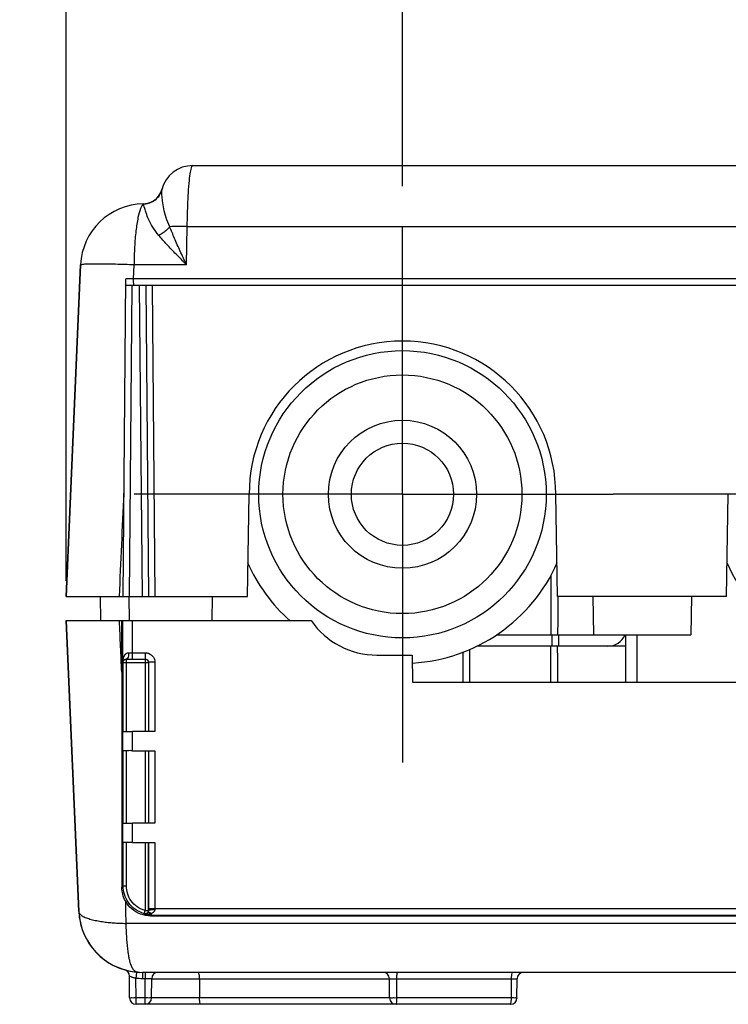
# Model space of a CAD drawing. Header units: inches. Extents: x 0 to 34, y 0 to 22.
# Tile 36 of 41: x 25.7 to 26.8, y 10.7 to 12.2. Entities that reach past the tile are written whole.
import ezdxf

# ---------------------------------------------------------------- set-up
doc = ezdxf.new("R2010")
doc.units = ezdxf.units.IN
doc.header["$LTSCALE"] = 1.87
doc.header["$MEASUREMENT"] = 0
doc.linetypes.add('CENTER', pattern=[0.6, 0.375, -0.075, 0.075, -0.075])
doc.layers.get('0').update_dxf_attribs({"linetype": 'CONTINUOUS'})
doc.layers.add('DEFAULT_1', color=7, linetype='CENTER')
doc.layers.add('DIMENSIONS', color=7, linetype='CONTINUOUS')
doc.styles.get("Standard").update_dxf_attribs({"font": 'txt', "width": 0.8})
doc.dimstyles.new('DIMSTYLE_2', dxfattribs={"dimtxt": 0.125, "dimasz": 0.18, "dimexe": 0.18, "dimexo": 0.0625, "dimgap": 0.09, "dimtad": 0, "dimtih": 1, "dimtoh": 1, "dimdec": 3, "dimzin": 4, "dimdsep": 46, "dimtxsty": 'STANDARD', "dimblk": '_FILLED', "dimblk1": '_FILLED', "dimblk2": '_FILLED', "dimcen": 0.09, "dimadec": 0, "dimazin": 0, "dimtp": 0.001, "dimtm": 0.001, "dimtfac": 1, "dimtdec": 3, "dimtofl": 0, "dimtmove": 0, "dimatfit": 3, "dimldrblk": '_FILLED', "dimfxl": 1, "dimtolj": 1, "dimtzin": 4, "dimarcsym": 0})

# ---------------------------------------------------------------- blocks, each defined once
blk = doc.blocks.new('*D15')
at = {"layer": 'DIMENSIONS', "color": 2, "linetype": 'CONTINUOUS'}
blk.add_line((26.2698, 11.9375), (26.2698, 12.4075), dxfattribs=at)
at = {"layer": 'DIMENSIONS', "color": 2, "linetype": 'CONTINUOUS', "width": 0.8}
for s, p in [(']', (26.3323, 13.595)), ('13.38', (26.3323, 13.095)), ('[', (26.3323, 12.995)), ('.527', (26.3323, 12.47))]:
    blk.add_text(s, height=0.125, rotation=90, dxfattribs=at).set_placement(p)
blk = doc.blocks.new('_FILLED')
at = {"color": 0, "linetype": 'BYBLOCK'}
blk.add_solid([(0, 0), (-1, 0.1736), (-1, -0.1736)], dxfattribs=at)
blk = doc.blocks.new('*D16')
at = {"layer": 'DIMENSIONS', "color": 2, "linetype": 'CONTINUOUS'}
blk.add_line((27.0198, 11.9375), (27.0198, 12.4075), dxfattribs=at)
at = {"layer": 'DIMENSIONS', "color": 2, "linetype": 'CONTINUOUS', "width": 0.8}
for s, p in [(']', (27.0823, 13.695)), ('32.43', (27.0823, 13.195)), ('[', (27.0823, 13.095)), ('1.277', (27.0823, 12.47))]:
    blk.add_text(s, height=0.125, rotation=90, dxfattribs=at).set_placement(p)
blk = doc.blocks.new('*D17')
at = {"layer": 'DIMENSIONS', "color": 2, "linetype": 'CONTINUOUS'}
blk.add_line((27.7698, 11.8825), (27.7698, 12.4075), dxfattribs=at)
at = {"layer": 'DIMENSIONS', "color": 2, "linetype": 'CONTINUOUS', "width": 0.8}
for s, p in [(']', (27.8323, 13.695)), ('51.48', (27.8323, 13.195)), ('[', (27.8323, 13.095)), ('2.027', (27.8323, 12.47))]:
    blk.add_text(s, height=0.125, rotation=90, dxfattribs=at).set_placement(p)
blk = doc.blocks.new('*D18')
at = {"layer": 'DIMENSIONS', "color": 2, "linetype": 'CONTINUOUS'}
blk.add_line((28.5198, 11.9375), (28.5198, 12.4075), dxfattribs=at)
at = {"layer": 'DIMENSIONS', "color": 2, "linetype": 'CONTINUOUS', "width": 0.8}
for s, p in [(']', (28.5823, 13.695)), ('70.53', (28.5823, 13.195)), ('[', (28.5823, 13.095)), ('2.777', (28.5823, 12.47))]:
    blk.add_text(s, height=0.125, rotation=90, dxfattribs=at).set_placement(p)
blk = doc.blocks.new('*D19')
at = {"layer": 'DIMENSIONS', "color": 2, "linetype": 'CONTINUOUS'}
blk.add_line((29.2698, 11.9375), (29.2698, 12.4075), dxfattribs=at)
at = {"layer": 'DIMENSIONS', "color": 2, "linetype": 'CONTINUOUS', "width": 0.8}
for s, p in [(']', (29.3323, 13.695)), ('89.58', (29.3323, 13.195)), ('[', (29.3323, 13.095)), ('3.527', (29.3323, 12.47))]:
    blk.add_text(s, height=0.125, rotation=90, dxfattribs=at).set_placement(p)
blk = doc.blocks.new('*D20')
at = {"layer": 'DIMENSIONS', "color": 2, "linetype": 'CONTINUOUS'}
blk.add_line((25.7432, 11.3195), (25.7432, 12.4075), dxfattribs=at)
at = {"layer": 'DIMENSIONS', "color": 2, "linetype": 'CONTINUOUS', "width": 0.8}
for s, p in [(']', (25.8057, 13.195)), ('0', (25.8057, 13.095)), ('[', (25.8057, 12.995)), ('.000', (25.8057, 12.47))]:
    blk.add_text(s, height=0.125, rotation=90, dxfattribs=at).set_placement(p)

msp = doc.modelspace()

# ---------------------------------------------------------------- linework, layer by layer
at = {"color": 7, "linetype": 'CONTINUOUS'}
for p, q in [((25.9415, 11.97), (29.5982, 11.97)), ((25.893, 11.9325), (25.893, 11.9325)), ((25.8931, 11.9325), (25.8931, 11.9325)), ((25.8644, 11.91), (25.8644, 11.91)), ((25.8644, 11.91), (25.8644, 11.91)), ((25.7659, 11.8143), (25.7432, 11.295)), ((25.7432, 11.295), (25.7659, 11.8143)), ((25.7659, 11.8143), (25.7659, 11.8143)), ((25.8325, 11.295), (25.8369, 11.7924)), ((29.7029, 11.782), (25.8368, 11.782)), ((25.8679, 11.782), (25.8722, 11.295)), ((26.0271, 11.295), (26.0298, 11.455)), ((26.5126, 11.295), (26.5098, 11.455)), ((26.7771, 11.295), (26.7798, 11.455)), ((25.7432, 11.295), (26.0271, 11.295)), ((25.7975, 11.257), (25.7972, 11.295)), ((25.9721, 11.295), (25.9714, 11.257)), ((26.7771, 11.295), (26.5126, 11.295)), ((26.5676, 11.295), (26.5687, 11.235)), ((26.7221, 11.295), (26.721, 11.235)), ((25.7432, 11.257), (25.7631, 10.8016)), ((25.7631, 10.8016), (25.7432, 11.257)), ((25.7432, 11.257), (26.127, 11.257)), ((25.8304, 11.1762), (25.8303, 11.257)), ((26.4173, 11.235), (26.721, 11.235)), ((26.6194, 11.1605), (26.6194, 11.235)), ((26.6374, 11.1605), (26.6374, 11.235)), ((26.6194, 11.217), (26.3861, 11.217)), ((26.2298, 11.203), (26.2848, 11.203)), ((26.2848, 11.203), (26.2856, 11.1605)), ((26.3648, 11.1605), (26.3648, 11.2084)), ((26.3748, 11.2123), (26.3748, 11.1605)), ((26.2856, 11.1605), (29.2541, 11.1605)), ((25.8822, 11.0833), (25.8471, 11.0833)), ((25.8471, 11.0533), (25.8822, 11.0533)), ((25.8822, 10.9396), (25.8471, 10.9396)), ((25.8471, 10.9096), (25.8822, 10.9096)), ((25.7631, 10.8016), (25.7631, 10.8016)), ((27.5561, 10.7943), (25.8756, 10.7943)), ((29.6767, 10.706), (25.863, 10.706)), ((25.8427, 10.6659), (25.8424, 10.7004)), ((25.877, 10.6659), (25.8773, 10.696)), ((26.2497, 10.6659), (26.2494, 10.696)), ((26.449, 10.6659), (26.4493, 10.696)), ((26.439, 10.656), (25.8527, 10.656))]:
    msp.add_line(p, q, dxfattribs=at)
at = {"color": 9, "linetype": 'CONTINUOUS'}
for p, q in [((25.9319, 11.8143), (25.9329, 11.8743)), ((25.9329, 11.8743), (29.6068, 11.8743)), ((25.8487, 11.7924), (25.8497, 11.8143)), ((25.9319, 11.8143), (25.8497, 11.8143)), ((29.691, 11.7924), (25.8487, 11.7924)), ((25.8425, 11.295), (25.8468, 11.782)), ((25.8579, 11.782), (25.8622, 11.295)), ((25.8779, 11.782), (25.8822, 11.295)), ((26.5019, 11.3278), (26.5018, 11.235)), ((25.8425, 11.2569), (25.8422, 11.295)), ((25.8321, 11.1922), (25.8321, 11.257)), ((25.8471, 11.1968), (25.8471, 11.257)), ((26.5039, 11.217), (26.5039, 11.235)), ((26.502, 11.1605), (26.5019, 11.217)), ((25.8471, 11.2068), (25.8672, 11.2068)), ((25.8672, 11.2068), (25.8672, 11.1968)), ((25.8327, 11.1916), (25.8321, 11.1922)), ((25.8327, 11.083), (25.8327, 11.1916)), ((25.8327, 11.1916), (25.872, 11.1916)), ((25.8375, 11.1968), (25.8377, 11.1966)), ((25.8377, 11.0829), (25.8377, 11.1966)), ((25.8471, 11.1968), (25.8672, 11.1968)), ((25.867, 11.1966), (25.867, 11.0829)), ((25.8722, 11.1918), (25.8722, 11.0831)), ((25.8822, 11.1918), (25.8722, 11.1918)), ((25.8822, 11.1918), (25.8822, 11.0833)), ((25.8321, 11.053), (25.8321, 11.0836)), ((25.8471, 11.0533), (25.8471, 11.0833)), ((25.8327, 10.9393), (25.8327, 11.0536)), ((25.8377, 10.9392), (25.8377, 11.0537)), ((25.867, 11.0537), (25.867, 10.9392)), ((25.8722, 11.0535), (25.8722, 10.9395)), ((25.8822, 11.0533), (25.8822, 10.9396)), ((25.8321, 10.9094), (25.8321, 10.9399)), ((25.8471, 10.9096), (25.8471, 10.9396)), ((25.8327, 10.8413), (25.8327, 10.91)), ((25.8377, 10.8413), (25.8377, 10.91)), ((25.867, 10.91), (25.867, 10.8027)), ((25.872, 10.91), (25.872, 10.8027)), ((25.8722, 10.9098), (25.8722, 10.8058)), ((25.8822, 10.9096), (25.8822, 10.8058)), ((25.8327, 10.8413), (25.8306, 10.8393)), ((25.8377, 10.8413), (25.8327, 10.8413)), ((25.8663, 10.7971), (25.8657, 10.7979)), ((25.867, 10.8027), (25.872, 10.8027)), ((25.8722, 10.8058), (27.5661, 10.8058)), ((25.8772, 10.7958), (25.8772, 10.7984)), ((27.5561, 10.7825), (25.8367, 10.7825)), ((25.8772, 10.7958), (25.8756, 10.7943)), ((25.8772, 10.7958), (27.5661, 10.7958)), ((25.8534, 10.7064), (25.8524, 10.6966)), ((25.863, 10.706), (25.863, 10.696)), ((25.8673, 10.706), (25.8673, 10.696)), ((25.8527, 10.6659), (25.8524, 10.6966)), ((25.8673, 10.696), (25.863, 10.696)), ((25.867, 10.6659), (25.8673, 10.696)), ((25.8773, 10.696), (26.2494, 10.696)), ((25.9521, 10.696), (25.9522, 10.6659)), ((26.2612, 10.6659), (26.261, 10.696)), ((26.261, 10.696), (26.4406, 10.696)), ((26.4404, 10.6659), (26.4406, 10.696)), ((25.8527, 10.656), (25.8527, 10.6659)), ((25.867, 10.6659), (25.8527, 10.6659)), ((25.867, 10.656), (25.867, 10.6659)), ((26.2497, 10.6659), (25.877, 10.6659)), ((26.4404, 10.6659), (26.2612, 10.6659))]:
    msp.add_line(p, q, dxfattribs=at)
at = {"color": 7, "linetype": 'CONTINUOUS'}
for radius in [0.225, 0.187, 0.116, 0.08]:
    msp.add_circle((26.2698, 11.455), radius, dxfattribs=at)
for centre, radius, start, end in [((25.9415, 11.92), 0.05, 90, 165.8817), ((25.9415, 11.92), 0.05, 90, 165.789), ((25.864, 11.9399), 0.03, 270.7853, 345.5315), ((25.864, 11.9399), 0.03, 273.358, 345.5321), ((25.8658, 11.81), 0.1, 90.7853, 177.5), ((25.8658, 11.81), 0.1, 90.7853, 177.5), ((26.2698, 11.455), 0.24, 0, 180), ((26.2698, 11.455), 0.265, 203.8285, 228.4386), ((26.2698, 11.455), 0.265, 273.4596, 336.1718), ((27.0198, 11.455), 0.265, 203.8285, 336.1718), ((26.2298, 11.328), 0.125, 214.6109, 270), ((26.5908, 11.247), 0.03, 270.0001, 336.4186), ((25.863, 10.806), 0.1, 182.5, 264.4818), ((25.863, 10.806), 0.1, 182.5, 270.0003), ((25.8324, 10.7003), 0.01, 0.5, 73.8425), ((25.8324, 10.7003), 0.01, 0.5, 66.5242), ((25.8873, 10.696), 0.01, 89.9999, 179.5), ((26.2394, 10.696), 0.01, 0.5, 90), ((26.4593, 10.696), 0.01, 90, 179.5), ((25.8527, 10.666), 0.01, 180.5, 270), ((25.8527, 10.666), 0.01, 180.5, 270), ((25.867, 10.666), 0.01, 270, 359.5), ((26.2597, 10.666), 0.01, 180.5, 270), ((26.439, 10.666), 0.01, 270, 359.5)]:
    msp.add_arc(centre, radius, start, end, dxfattribs=at)
at = {"color": 9, "linetype": 'CONTINUOUS'}
for points, knots in [([(25.9329, 11.8743), (25.933, 11.8827), (25.9334, 11.8987), (25.9343, 11.9214), (25.9357, 11.9404), (25.9372, 11.956), (25.9389, 11.9639), (25.9402, 11.97), (25.9415, 11.97)], [0, 0, 0, 0, 0.258757, 0.49823, 0.703197, 0.86063, 0.96077, 1, 1, 1, 1]), ([(25.893, 11.9321), (25.8919, 11.9279), (25.8879, 11.9199), (25.8774, 11.9117), (25.8687, 11.9096), (25.8643, 11.9095)], [0, 0, 0, 0, 0.332812, 0.666128, 1, 1, 1, 1]), ([(25.893, 11.9322), (25.892, 11.9281), (25.8879, 11.92), (25.8774, 11.9118), (25.8687, 11.9097), (25.8644, 11.9097)], [0, 0, 0, 0, 0.332995, 0.666299, 1, 1, 1, 1]), ([(25.9055, 11.8742), (25.9033, 11.8788), (25.8996, 11.888), (25.8962, 11.9016), (25.8943, 11.9135), (25.8933, 11.9225), (25.893, 11.9284), (25.8929, 11.9313), (25.893, 11.9321)], [0, 0, 0, 0, 0.254833, 0.498963, 0.702933, 0.857339, 0.956301, 1, 1, 1, 1]), ([(25.893, 11.9321), (25.893, 11.9321), (25.893, 11.9322), (25.893, 11.9322), (25.893, 11.9322)], [0, 0, 0, 0, 0.537023, 1, 1, 1, 1]), ([(25.8643, 11.9095), (25.862, 11.9082), (25.8587, 11.9005), (25.8551, 11.8868), (25.8522, 11.8664), (25.8504, 11.8436), (25.8498, 11.8277), (25.8497, 11.8203)], [0, 0, 0, 0, 0.08779, 0.249781, 0.478856, 0.758118, 1, 1, 1, 1]), ([(25.8643, 11.9095), (25.8643, 11.9096), (25.8643, 11.9096), (25.8644, 11.9097), (25.8644, 11.9097)], [0, 0, 0, 0, 0.523756, 1, 1, 1, 1]), ([(25.8886, 11.8604), (25.885, 11.8645), (25.8791, 11.8727), (25.8727, 11.8848), (25.8688, 11.8947), (25.8665, 11.9019), (25.8652, 11.9066), (25.8646, 11.9088), (25.8643, 11.9095)], [0, 0, 0, 0, 0.294306, 0.547792, 0.739353, 0.873917, 0.958517, 1, 1, 1, 1]), ([(25.8644, 11.9097), (25.8644, 11.9098), (25.8644, 11.9098), (25.8644, 11.9099), (25.8644, 11.91)], [0, 0, 0, 0, 0.751637, 1, 1, 1, 1]), ([(25.9055, 11.8742), (25.9041, 11.8724), (25.9008, 11.8689), (25.8951, 11.8642), (25.8908, 11.8616), (25.8886, 11.8604)], [0, 0, 0, 0, 0.316629, 0.655199, 1, 1, 1, 1]), ([(25.9329, 11.8743), (25.928, 11.8744), (25.9189, 11.8744), (25.9097, 11.8743), (25.9055, 11.8742)], [0, 0, 0, 0, 0.539595, 1, 1, 1, 1]), ([(25.9319, 11.8143), (25.9285, 11.8215), (25.9221, 11.8353), (25.9132, 11.8553), (25.9079, 11.8681), (25.9055, 11.8742)], [0, 0, 0, 0, 0.364829, 0.698462, 1, 1, 1, 1]), ([(25.9319, 11.8143), (25.9264, 11.8199), (25.916, 11.8304), (25.9015, 11.8457), (25.8927, 11.8556), (25.8886, 11.8604)], [0, 0, 0, 0, 0.369381, 0.703436, 1, 1, 1, 1]), ([(25.8463, 11.8145), (25.8364, 11.8151), (25.8175, 11.8153), (25.7929, 11.8155), (25.7758, 11.816), (25.7679, 11.8148), (25.7659, 11.8143)], [0, 0, 0, 0, 0.367793, 0.702917, 0.922284, 1, 1, 1, 1]), ([(25.8487, 11.7924), (25.8467, 11.7924), (25.8428, 11.7924), (25.8388, 11.7924), (25.8369, 11.7924)], [0, 0, 0, 0, 0.503498, 1, 1, 1, 1]), ([(25.8503, 11.782), (25.8498, 11.782), (25.8492, 11.7845), (25.849, 11.786), (25.8489, 11.7872)], [0, 0, 0, 0, 0.296557, 1, 1, 1, 1]), ([(25.8268, 11.295), (25.828, 11.3219), (25.8304, 11.3759), (25.8327, 11.4298), (25.8339, 11.4568)], [0, 0, 0, 0, 0.499963, 1, 1, 1, 1]), ([(25.8304, 11.1762), (25.8298, 11.1897), (25.8286, 11.2166), (25.8274, 11.2435), (25.8268, 11.257)], [0, 0, 0, 0, 0.500018, 1, 1, 1, 1]), ([(25.8321, 11.1922), (25.8321, 11.1929), (25.8322, 11.1942), (25.8324, 11.196), (25.8328, 11.1976), (25.8332, 11.199), (25.8337, 11.2003), (25.8342, 11.2014), (25.8348, 11.2024), (25.8354, 11.2034), (25.8361, 11.2043), (25.837, 11.2051), (25.8379, 11.2058), (25.8389, 11.2064), (25.8401, 11.2067), (25.8409, 11.2068), (25.8413, 11.2068)], [0, 0, 0, 0, 0.109913, 0.206695, 0.292246, 0.368603, 0.43784, 0.50203, 0.563249, 0.623624, 0.684776, 0.746479, 0.808344, 0.870507, 0.933882, 1, 1, 1, 1]), ([(25.8413, 11.2068), (25.8413, 11.2052), (25.841, 11.2022), (25.84, 11.1986), (25.8383, 11.1969), (25.8375, 11.1968)], [0, 0, 0, 0, 0.442734, 0.790446, 1, 1, 1, 1]), ([(25.8413, 11.2068), (25.8422, 11.2068), (25.8442, 11.2068), (25.8461, 11.2068), (25.8471, 11.2068)], [0, 0, 0, 0, 0.47964, 1, 1, 1, 1]), ([(25.8672, 11.2068), (25.868, 11.2068), (25.8697, 11.2066), (25.8724, 11.2059), (25.8751, 11.2046), (25.8778, 11.2025), (25.8802, 11.1996), (25.8818, 11.1959), (25.8822, 11.1932), (25.8822, 11.1918)], [0, 0, 0, 0, 0.105122, 0.220716, 0.349001, 0.492501, 0.651284, 0.822112, 1, 1, 1, 1]), ([(25.8321, 11.1922), (25.8321, 11.1924), (25.8322, 11.1929), (25.8323, 11.1934), (25.8326, 11.194), (25.8328, 11.1944), (25.8331, 11.1948), (25.8334, 11.1951), (25.8337, 11.1955), (25.8341, 11.1958), (25.8345, 11.1961), (25.835, 11.1963), (25.8356, 11.1965), (25.8361, 11.1967), (25.8366, 11.1968), (25.8368, 11.1968)], [0, 0, 0, 0, 0.094047, 0.178736, 0.255905, 0.327259, 0.394517, 0.459517, 0.524327, 0.591396, 0.663012, 0.739532, 0.820934, 0.907501, 1, 1, 1, 1]), ([(25.8672, 11.1968), (25.8674, 11.1968), (25.868, 11.1967), (25.8689, 11.1965), (25.8698, 11.1961), (25.8707, 11.1954), (25.8715, 11.1944), (25.872, 11.1932), (25.8722, 11.1923), (25.8722, 11.1918)], [0, 0, 0, 0, 0.105197, 0.220766, 0.348928, 0.492263, 0.650921, 0.821782, 1, 1, 1, 1]), ([(25.8657, 10.7979), (25.8608, 10.7993), (25.8513, 10.8037), (25.8404, 10.8146), (25.834, 10.8277), (25.8327, 10.837), (25.8327, 10.8413)], [0, 0, 0, 0, 0.263167, 0.52683, 0.776815, 1, 1, 1, 1]), ([(25.867, 10.8027), (25.8626, 10.804), (25.8542, 10.8079), (25.8445, 10.8176), (25.8389, 10.8292), (25.8377, 10.8374), (25.8377, 10.8413)], [0, 0, 0, 0, 0.263319, 0.527092, 0.77706, 1, 1, 1, 1]), ([(25.7631, 10.8016), (25.7632, 10.8), (25.7651, 10.7966), (25.7703, 10.7934), (25.777, 10.7906), (25.7848, 10.7883), (25.7934, 10.7865), (25.8022, 10.7851), (25.8111, 10.7841), (25.8198, 10.7834), (25.8283, 10.7829), (25.8339, 10.7828), (25.8367, 10.7827)], [0, 0, 0, 0, 0.059833, 0.136319, 0.229746, 0.334929, 0.447017, 0.561798, 0.675483, 0.786083, 0.893792, 1, 1, 1, 1]), ([(25.872, 10.8027), (25.872, 10.8017), (25.8714, 10.7997), (25.8688, 10.7977), (25.8667, 10.7977), (25.8657, 10.7979)], [0, 0, 0, 0, 0.333302, 0.666673, 1, 1, 1, 1]), ([(25.8657, 10.7979), (25.8659, 10.7979), (25.8657, 10.7993), (25.8665, 10.8004), (25.8667, 10.802), (25.867, 10.8027)], [0, 0, 0, 0, 0.14104, 0.50611, 1, 1, 1, 1]), ([(25.8706, 10.7986), (25.8704, 10.7984), (25.87, 10.7981), (25.8694, 10.7976), (25.8687, 10.7973), (25.868, 10.7971), (25.8672, 10.797), (25.8666, 10.7971), (25.8663, 10.7971)], [0, 0, 0, 0, 0.153476, 0.311879, 0.475052, 0.643199, 0.817248, 1, 1, 1, 1]), ([(25.8772, 10.7984), (25.8767, 10.7982), (25.8757, 10.7977), (25.8741, 10.7972), (25.8724, 10.7968), (25.8705, 10.7966), (25.8684, 10.7967), (25.867, 10.797), (25.8663, 10.7971)], [0, 0, 0, 0, 0.139836, 0.289926, 0.450541, 0.621846, 0.804316, 1, 1, 1, 1]), ([(25.8722, 10.8025), (25.8722, 10.8021), (25.8721, 10.8015), (25.8719, 10.8006), (25.8715, 10.7998), (25.8711, 10.7991), (25.8708, 10.7987), (25.8706, 10.7986)], [0, 0, 0, 0, 0.243909, 0.447404, 0.638806, 0.822147, 1, 1, 1, 1]), ([(25.8772, 10.7984), (25.8764, 10.7988), (25.8748, 10.7994), (25.8725, 10.7995), (25.8711, 10.799), (25.8706, 10.7986)], [0, 0, 0, 0, 0.387733, 0.716907, 1, 1, 1, 1]), ([(25.8722, 10.8025), (25.8722, 10.8025), (25.8721, 10.8026), (25.872, 10.8027), (25.872, 10.8027)], [0, 0, 0, 0, 0.497065, 1, 1, 1, 1]), ([(25.8722, 10.8058), (25.8722, 10.8053), (25.8722, 10.8042), (25.8722, 10.803), (25.8722, 10.8025)], [0, 0, 0, 0, 0.486504, 1, 1, 1, 1]), ([(25.8822, 10.8041), (25.8805, 10.8041), (25.8775, 10.804), (25.8746, 10.8035), (25.8722, 10.803), (25.8722, 10.8025)], [0, 0, 0, 0, 0.482281, 0.842522, 1, 1, 1, 1]), ([(25.8822, 10.8041), (25.8822, 10.8036), (25.882, 10.8026), (25.8812, 10.8013), (25.8801, 10.8002), (25.8787, 10.7992), (25.8777, 10.7987), (25.8772, 10.7984)], [0, 0, 0, 0, 0.199084, 0.380126, 0.571516, 0.777501, 1, 1, 1, 1]), ([(25.8822, 10.8058), (25.8822, 10.8055), (25.8822, 10.805), (25.8822, 10.8044), (25.8822, 10.8041)], [0, 0, 0, 0, 0.486151, 1, 1, 1, 1]), ([(25.8772, 10.7958), (25.876, 10.7958), (25.8735, 10.7959), (25.8699, 10.7963), (25.8675, 10.7968), (25.8663, 10.7971)], [0, 0, 0, 0, 0.332636, 0.665681, 1, 1, 1, 1]), ([(26.261, 10.696), (26.261, 10.6977), (26.2611, 10.7008), (26.2615, 10.7036), (26.262, 10.706), (26.2625, 10.706)], [0, 0, 0, 0, 0.488406, 0.849117, 1, 1, 1, 1]), ([(25.8451, 10.699), (25.8446, 10.6993), (25.8437, 10.6998), (25.8431, 10.6999), (25.8427, 10.7002)], [0, 0, 0, 0, 0.603631, 1, 1, 1, 1]), ([(25.8507, 10.697), (25.85, 10.6971), (25.8488, 10.6975), (25.8469, 10.6982), (25.8457, 10.6987), (25.8451, 10.699)], [0, 0, 0, 0, 0.329977, 0.672984, 1, 1, 1, 1]), ([(25.863, 10.696), (25.8612, 10.696), (25.8577, 10.6961), (25.8542, 10.6964), (25.8524, 10.6966)], [0, 0, 0, 0, 0.498999, 1, 1, 1, 1]), ([(25.8773, 10.696), (25.8773, 10.6961), (25.8769, 10.696), (25.8765, 10.6961), (25.8754, 10.6961), (25.874, 10.6961), (25.872, 10.6961), (25.8697, 10.6961), (25.8681, 10.6961), (25.8673, 10.696)], [0, 0, 0, 0, 0.014845, 0.066305, 0.164694, 0.315771, 0.515536, 0.74951, 1, 1, 1, 1]), ([(25.9521, 10.696), (25.9521, 10.6977), (25.952, 10.7008), (25.9516, 10.7032), (25.9512, 10.7046)], [0, 0, 0, 0, 0.574003, 1, 1, 1, 1]), ([(26.2494, 10.696), (26.2494, 10.6961), (26.2497, 10.696), (26.25, 10.6961), (26.2509, 10.6961), (26.2521, 10.6961), (26.2538, 10.6961), (26.256, 10.6961), (26.2584, 10.6961), (26.2601, 10.6961), (26.261, 10.696)], [0, 0, 0, 0, 0.009781, 0.04359, 0.109661, 0.216203, 0.367146, 0.55793, 0.774625, 1, 1, 1, 1]), ([(26.4406, 10.696), (26.4406, 10.6977), (26.4407, 10.7008), (26.4411, 10.7031), (26.4413, 10.7046)], [0, 0, 0, 0, 0.575801, 1, 1, 1, 1]), ([(26.4406, 10.696), (26.4411, 10.6961), (26.4421, 10.6961), (26.4437, 10.6961), (26.4452, 10.6961), (26.4467, 10.6961), (26.448, 10.6961), (26.4486, 10.6959), (26.4493, 10.6962), (26.4493, 10.696)], [0, 0, 0, 0, 0.169043, 0.349762, 0.535434, 0.712623, 0.862246, 0.96358, 1, 1, 1, 1]), ([(25.8527, 10.6659), (25.8516, 10.6659), (25.8495, 10.6659), (25.8462, 10.6657), (25.8446, 10.6662), (25.8427, 10.6655), (25.8427, 10.6659)], [0, 0, 0, 0, 0.330656, 0.650433, 0.899173, 1, 1, 1, 1]), ([(25.877, 10.6659), (25.877, 10.6657), (25.8757, 10.6661), (25.8743, 10.6657), (25.8709, 10.6659), (25.8685, 10.6659), (25.867, 10.6659)], [0, 0, 0, 0, 0.056323, 0.240545, 0.562572, 1, 1, 1, 1]), ([(25.9541, 10.656), (25.9535, 10.656), (25.9528, 10.6583), (25.9526, 10.6598), (25.9524, 10.6609)], [0, 0, 0, 0, 0.304971, 1, 1, 1, 1]), ([(26.2612, 10.6659), (26.2603, 10.6659), (26.2583, 10.6658), (26.2555, 10.6659), (26.2527, 10.6657), (26.2513, 10.6661), (26.2497, 10.6656), (26.2497, 10.6659)], [0, 0, 0, 0, 0.250418, 0.510434, 0.750172, 0.929232, 1, 1, 1, 1]), ([(26.2597, 10.656), (26.2602, 10.656), (26.2607, 10.6584), (26.2611, 10.6612), (26.2612, 10.6643), (26.2612, 10.6659)], [0, 0, 0, 0, 0.155213, 0.525864, 1, 1, 1, 1]), ([(26.439, 10.656), (26.4395, 10.656), (26.4398, 10.6584), (26.4403, 10.6612), (26.4404, 10.6642), (26.4404, 10.6659)], [0, 0, 0, 0, 0.14977, 0.517207, 1, 1, 1, 1]), ([(26.449, 10.6659), (26.449, 10.6657), (26.4479, 10.6661), (26.4467, 10.6657), (26.4437, 10.6659), (26.4416, 10.6659), (26.4404, 10.6659)], [0, 0, 0, 0, 0.055776, 0.237595, 0.556973, 1, 1, 1, 1])]:
    msp.add_open_spline(points, degree=3, knots=knots, dxfattribs=at)
for points in [[(25.8931, 11.9325), (25.8931, 11.9325), (25.8931, 11.9325), (25.893, 11.9325)], [(25.8497, 11.8203), (25.8497, 11.8199), (25.8497, 11.8195), (25.8497, 11.8191)], [(25.8497, 11.8191), (25.8497, 11.8183), (25.8497, 11.8176), (25.8497, 11.8168)], [(25.8497, 11.8168), (25.8497, 11.816), (25.8497, 11.8151), (25.8497, 11.8143)], [(25.8497, 11.8143), (25.8485, 11.8144), (25.8474, 11.8145), (25.8463, 11.8145)], [(25.8489, 11.7872), (25.8487, 11.7888), (25.8487, 11.7907), (25.8487, 11.7924)], [(26.5128, 11.295), (26.5128, 11.275), (26.5128, 11.255), (26.5127, 11.235)], [(26.5147, 11.217), (26.5147, 11.223), (26.5146, 11.229), (26.5146, 11.235)], [(26.5129, 11.1605), (26.5128, 11.1793), (26.5128, 11.1981), (26.5127, 11.217)], [(25.8368, 11.1968), (25.837, 11.1968), (25.8372, 11.1968), (25.8375, 11.1968)], [(25.8375, 11.1968), (25.839, 11.1968), (25.8406, 11.1968), (25.8421, 11.1968)], [(25.8421, 11.1968), (25.8438, 11.1968), (25.8454, 11.1968), (25.8471, 11.1968)], [(25.8427, 10.7002), (25.8426, 10.7004), (25.8424, 10.7005), (25.8424, 10.7004)], [(25.8524, 10.6966), (25.8518, 10.6967), (25.8513, 10.6968), (25.8507, 10.697)], [(25.9524, 10.6609), (25.9523, 10.6625), (25.9522, 10.6642), (25.9522, 10.6659)]]:
    msp.add_open_spline(points, degree=3, dxfattribs=at)
at = {"color": 7, "linetype": 'CONTINUOUS'}
for points, knots in [([(25.8327, 11.1916), (25.8327, 11.1925), (25.8329, 11.1933), (25.8333, 11.1941), (25.8333, 11.1941)], [0, 0, 0, 0, 0.987446, 1, 1, 1, 1]), ([(25.867, 11.1966), (25.8679, 11.1966), (25.8696, 11.1962), (25.8712, 11.1946), (25.8717, 11.1934), (25.8718, 11.1929)], [0, 0, 0, 0, 0.392363, 0.79796, 1, 1, 1, 1]), ([(25.8304, 11.1762), (25.8304, 11.1363), (25.8305, 11.059), (25.8306, 10.9467), (25.8306, 10.8743), (25.8306, 10.8393)], [0, 0, 0, 0, 0.355267, 0.688245, 1, 1, 1, 1]), ([(25.8321, 11.0836), (25.8326, 11.0831), (25.8356, 11.0839), (25.8402, 11.083), (25.8446, 11.0833), (25.8471, 11.0833)], [0, 0, 0, 0, 0.139955, 0.505153, 1, 1, 1, 1]), ([(25.8471, 11.0533), (25.8446, 11.0533), (25.8402, 11.0535), (25.8356, 11.0527), (25.8326, 11.0535), (25.8321, 11.053)], [0, 0, 0, 0, 0.494847, 0.860045, 1, 1, 1, 1]), ([(25.8321, 10.9399), (25.8326, 10.9394), (25.8356, 10.9402), (25.8402, 10.9394), (25.8446, 10.9396), (25.8471, 10.9396)], [0, 0, 0, 0, 0.139955, 0.505153, 1, 1, 1, 1]), ([(25.8471, 10.9096), (25.8446, 10.9096), (25.8402, 10.9099), (25.8356, 10.909), (25.8326, 10.9099), (25.8321, 10.9094)], [0, 0, 0, 0, 0.494847, 0.860045, 1, 1, 1, 1]), ([(25.836, 10.8179), (25.8343, 10.8212), (25.8316, 10.8281), (25.8306, 10.8356), (25.8306, 10.8393)], [0, 0, 0, 0, 0.501992, 1, 1, 1, 1]), ([(25.836, 10.8179), (25.8361, 10.8139), (25.8363, 10.8059), (25.8365, 10.7941), (25.8367, 10.7863), (25.8367, 10.7825)], [0, 0, 0, 0, 0.339339, 0.672634, 1, 1, 1, 1]), ([(25.8756, 10.7943), (25.8703, 10.7943), (25.8595, 10.7962), (25.8454, 10.8046), (25.8386, 10.8132), (25.836, 10.8179)], [0, 0, 0, 0, 0.333832, 0.666987, 1, 1, 1, 1]), ([(25.8367, 10.7825), (25.8368, 10.7779), (25.8372, 10.7693), (25.838, 10.7572), (25.8389, 10.7469), (25.8399, 10.7383), (25.841, 10.7312), (25.8422, 10.7253), (25.8435, 10.7205), (25.8448, 10.7167), (25.8462, 10.7137), (25.8476, 10.7113), (25.8491, 10.7095), (25.8507, 10.7081), (25.8525, 10.7072), (25.8544, 10.7065), (25.8565, 10.7062), (25.8581, 10.7061), (25.8589, 10.706)], [0, 0, 0, 0, 0.161655, 0.302161, 0.422666, 0.523862, 0.607397, 0.676315, 0.73336, 0.780197, 0.818567, 0.85029, 0.877245, 0.901256, 0.923836, 0.946592, 0.971367, 1, 1, 1, 1])]:
    msp.add_open_spline(points, degree=3, knots=knots, dxfattribs=at)
for points in [[(25.8333, 11.1941), (25.8338, 11.1949), (25.8344, 11.1955), (25.8352, 11.1959)], [(25.8352, 11.1959), (25.8355, 11.1962), (25.8359, 11.1963), (25.8364, 11.1965)], [(25.8364, 11.1965), (25.8368, 11.1966), (25.8372, 11.1966), (25.8377, 11.1966)]]:
    msp.add_open_spline(points, degree=3, dxfattribs=at)
at = {"layer": 'DEFAULT_1', "color": 7, "linetype": 'CENTER'}
for p, q in [((26.2698, 11.455), (26.2698, 11.875)), ((26.2698, 11.455), (25.8498, 11.455)), ((26.2698, 11.455), (26.2698, 11.035)), ((26.2698, 11.455), (26.5998, 11.455)), ((27.0198, 11.455), (26.5998, 11.455))]:
    msp.add_line(p, q, dxfattribs=at)

# ---------------------------------------------------------------- dimensions: what is measured, and where the dimension line sits
at = {"layer": 'DIMENSIONS', "color": 2, "linetype": 'CONTINUOUS'}
for feature_location, offset, origin, picture, middle in [((27.0198, 11.9375), (0, 0.47), (25.7432, 11.295), '*D16', (27.0198, 13.1325)), ((27.7698, 11.8825), (0, 0.525), (25.7432, 11.295), '*D17', (27.7698, 13.1325)), ((28.5198, 11.9375), (0, 0.47), (25.7432, 11.295), '*D18', (28.5198, 13.1325)), ((29.2698, 11.9375), (0, 0.47), (25.7432, 11.295), '*D19', (29.2698, 13.1325)), ((26.2698, 11.9375), (0, 0.47), (25.7432, 11.257), '*D15', (26.2698, 13.0825)), ((25.7432191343, 11.3194608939), (0, 1.088), (25.7432191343, 11.2569608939), '*D20', (25.7432191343, 12.8824608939))]:
    dim = msp.add_ordinate_dim(feature_location=feature_location, offset=offset, dtype=1, origin=origin, dimstyle='DIMSTYLE_2', dxfattribs=at)
    dim.commit()
    dim.dimension.update_dxf_attribs({"geometry": picture, "text_midpoint": middle})

doc.saveas('drawing.dxf')
